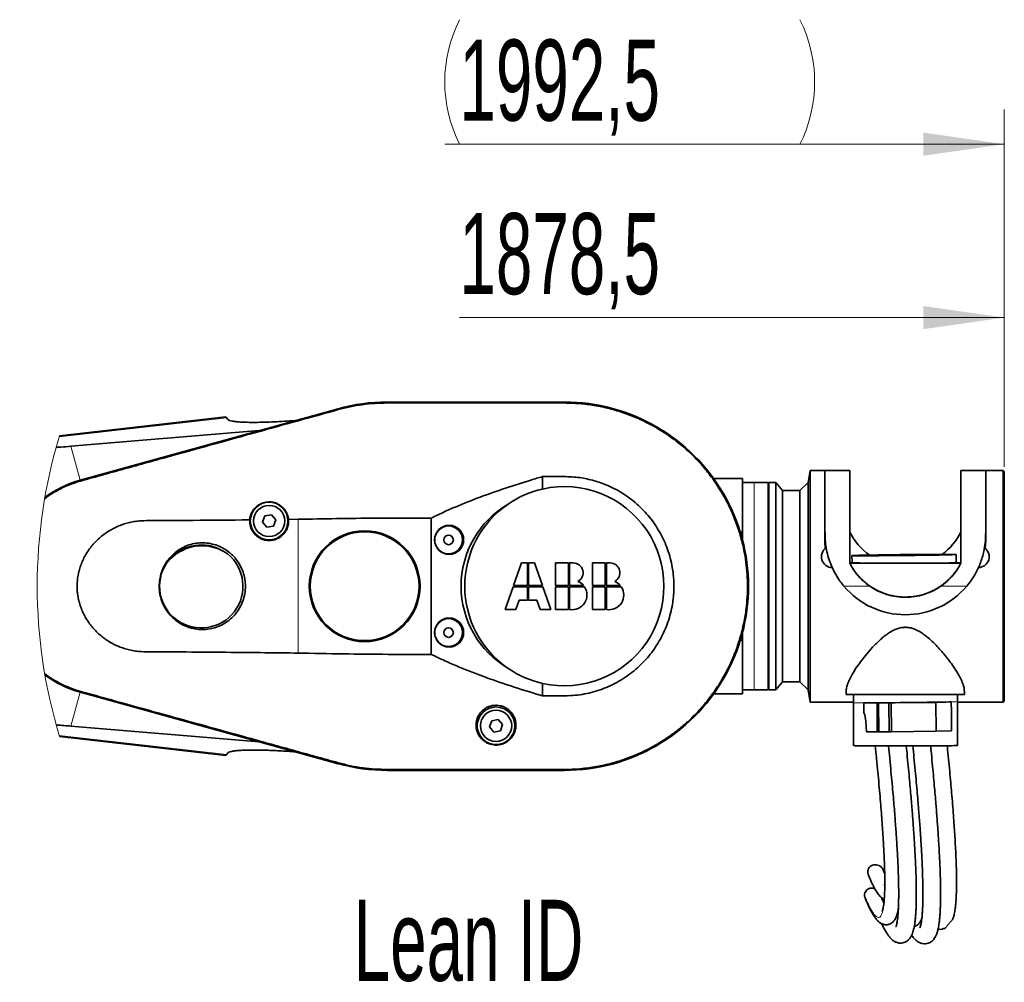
# Model space of a CAD drawing. Header units: millimetres. Extents: x 0 to 11920, y 0 to 8400.
# Tile 29 of 64: x 4259 to 5109, y 5023 to 5854. Entities that reach past the tile are written whole.
import ezdxf

# ---------------------------------------------------------------- set-up
doc = ezdxf.new("R2010")
doc.units = ezdxf.units.MM
doc.header["$LTSCALE"] = 20
doc.styles.add('SLDTEXTSTYLE0', font='TXT', dxfattribs={"width": 0.605})
doc.dimstyles.new('SLDDIMSTYLE3', dxfattribs={"dimtxt": 70, "dimasz": 70, "dimexe": 0, "dimexo": 0.0625, "dimgap": 17.5, "dimtad": 1, "dimdec": 1, "dimrnd": 1e-09, "dimzin": 12, "dimdsep": 46, "dimtxsty": 'SLDTEXTSTYLE0', "dimsah": 1, "dimcen": 0.09, "dimse1": 1, "dimsd1": 1, "dimadec": 0, "dimazin": 3, "dimtfac": 1, "dimtofl": 0, "dimtmove": 0, "dimatfit": 3, "dimfxl": 1, "dimfrac": 2, "dimtolj": 1, "dimtzin": 12, "dimarcsym": 0})

# ---------------------------------------------------------------- blocks, each defined once
blk = doc.blocks.new('_D_14')
at = {"color": 7, "linetype": 'Continuous', "lineweight": 0}
for p, q in [((5109.48, 5467.68), (5109.48, 5626.55)), ((5109.48, 5596.55), (4638.87, 5596.55))]:
    blk.add_line(p, q, dxfattribs=at)
at = {"color": 7, "linetype": 'Continuous', "lineweight": 18}
blk.add_solid([(5109.48, 5596.55), (5039.48, 5606.55), (5039.48, 5586.55)], dxfattribs=at)
at = {"color": 7, "linetype": 'Continuous', "lineweight": 18, "insert": (4638.87, 5686.79), "char_height": 70, "attachment_point": 1, "style": 'SLDTEXTSTYLE0'}
blk.add_mtext('1878,5', dxfattribs=at)
blk = doc.blocks.new('_D_15')
at = {"color": 7, "linetype": 'Continuous', "lineweight": 0}
for p, q in [((5109.48, 5467.68), (5109.48, 5776.28)), ((5109.48, 5746.28), (4626.19, 5746.28))]:
    blk.add_line(p, q, dxfattribs=at)
at = {"color": 7, "linetype": 'Continuous', "lineweight": 18}
for centre, start, end in [((4746.3, 5800), 153.43495, 206.56505), ((4825.54, 5800), 333.43495, 26.56505)]:
    blk.add_arc(centre, 120.11, start, end, dxfattribs=at)
blk.add_solid([(5109.48, 5746.28), (5039.48, 5756.28), (5039.48, 5736.28)], dxfattribs=at)
at = {"color": 7, "linetype": 'Continuous', "lineweight": 18, "insert": (4638.87, 5836.52), "char_height": 70, "attachment_point": 1, "style": 'SLDTEXTSTYLE0'}
blk.add_mtext('1992,5', dxfattribs=at)

msp = doc.modelspace()

# ---------------------------------------------------------------- linework, layer by layer
at = {"color": 7, "linetype": 'Continuous', "lineweight": 35}
for p, q in [((4729.48, 5523.68), (4576.48, 5523.68)), ((4729.48, 5523.57), (4576.48, 5523.57)), ((4437.23, 5510.82), (4293.34, 5494.42)), ((4534.02, 5517.91), (4311.41, 5456.23)), ((4534.05, 5517.81), (4311.44, 5456.13)), ((4437.82, 5509.97), (4438.62, 5508.84)), ((4303.32, 5485.44), (4465.93, 5499.04)), ((4941.83, 5464.68), (4939.98, 5454.18)), ((4954.48, 5464.68), (4941.83, 5464.68)), ((4941.83, 5464.68), (4941.83, 5384.59)), ((4954.48, 5414), (4954.48, 5464.68)), ((4975.98, 5464.68), (4954.48, 5464.68)), ((4975.98, 5384.43), (4975.98, 5464.68)), ((5071.98, 5464.68), (5071.98, 5384.43)), ((5093.48, 5464.68), (5071.98, 5464.68)), ((5092.95, 5464.68), (5092.95, 5464.68)), ((5108.48, 5464.68), (5093.48, 5464.68)), ((5093.48, 5414), (5093.48, 5464.68)), ((5109.48, 5463.68), (5108.48, 5464.68)), ((5108.48, 5264.68), (5108.48, 5464.68)), ((5109.48, 5463.68), (5109.48, 5265.68)), ((4710.62, 5448.58), (4710.62, 5459.31)), ((4883.48, 5457.68), (4858.44, 5457.68)), ((4883.48, 5457.68), (4883.48, 5411.23)), ((4893.48, 5454.18), (4883.48, 5454.18)), ((4905.48, 5454.18), (4893.48, 5454.18)), ((4905.48, 5454.18), (4905.48, 5275.18)), ((4907.49, 5454.18), (4905.98, 5454.18)), ((4905.98, 5275.18), (4905.98, 5454.18)), ((4912.08, 5454.18), (4910.47, 5454.18)), ((4917.95, 5447.18), (4912.08, 5454.18)), ((4912.08, 5275.18), (4912.08, 5454.18)), ((4939.98, 5454.18), (4932.98, 5447.18)), ((4939.98, 5275.18), (4939.98, 5454.18)), ((4905.98, 5444.68), (4905.48, 5444.68)), ((4932.98, 5447.18), (4917.95, 5447.18)), ((4917.95, 5282.18), (4917.95, 5447.18)), ((4932.98, 5364.38), (4932.98, 5447.18)), ((4476.45, 5426.4), (4470.77, 5425.4)), ((4480.16, 5421.98), (4476.45, 5426.4)), ((4470.77, 5425.4), (4468.79, 5419.98)), ((4468.79, 5419.98), (4472.5, 5415.55)), ((4478.19, 5416.56), (4480.16, 5421.98)), ((4499.48, 5422.42), (4491.28, 5422.3)), ((4614.48, 5423.49), (4614.48, 5305.87)), ((4472.5, 5415.55), (4478.19, 5416.56)), ((4881.51, 5411.23), (4883.48, 5411.23)), ((4883.48, 5411.23), (4883.48, 5404.24)), ((4954.48, 5414), (4954.65, 5409.2)), ((4954.48, 5404.33), (4954.48, 5414)), ((5093.33, 5409.64), (5093.33, 5409.43)), ((5093.33, 5409.42), (5093.33, 5409.43)), ((5093.48, 5414), (5093.48, 5404.33)), ((5093.08, 5397.37), (5093.48, 5404.33)), ((5067.9, 5384.78), (5067.83, 5392.05)), ((4692.49, 5384.79), (4685.63, 5365.18)), ((4697.58, 5384.79), (4692.49, 5384.79)), ((4697.58, 5365.18), (4697.58, 5384.79)), ((4703.68, 5384.79), (4698.58, 5384.79)), ((4698.58, 5384.79), (4698.58, 5365.18)), ((4710.53, 5365.18), (4703.68, 5384.79)), ((4721.92, 5384.79), (4721.92, 5365.18)), ((4733.07, 5384.79), (4721.92, 5384.79)), ((4733.07, 5365.18), (4733.07, 5384.79)), ((4737.21, 5384.79), (4734.07, 5384.79)), ((4734.07, 5384.79), (4734.07, 5365.18)), ((4753.68, 5384.79), (4753.68, 5365.18)), ((4764.83, 5384.79), (4753.68, 5384.79)), ((4764.83, 5365.18), (4764.83, 5384.79)), ((4768.97, 5384.79), (4765.83, 5384.79)), ((4765.83, 5384.79), (4765.83, 5365.18)), ((4941.83, 5384.59), (4941.83, 5264.68)), ((4978.34, 5384.78), (4975.98, 5384.78)), ((5071.98, 5384.59), (4975.98, 5384.59)), ((4977.87, 5391.11), (4977.94, 5384.78)), ((5071.98, 5384.78), (5067.5, 5384.78)), ((4685.28, 5364.18), (4678.43, 5344.57)), ((4697.58, 5364.18), (4685.28, 5364.18)), ((4685.63, 5365.18), (4697.58, 5365.18)), ((4697.58, 5352.76), (4697.58, 5364.18)), ((4698.58, 5365.18), (4710.53, 5365.18)), ((4698.58, 5364.18), (4698.58, 5352.76)), ((4710.88, 5364.18), (4698.58, 5364.18)), ((4717.74, 5344.57), (4710.88, 5364.18)), ((4721.92, 5365.18), (4733.07, 5365.18)), ((4733.07, 5364.18), (4721.92, 5364.18)), ((4721.92, 5364.18), (4721.92, 5344.57)), ((4733.07, 5344.57), (4733.07, 5364.18)), ((4734.07, 5365.18), (4746.16, 5365.18)), ((4734.07, 5364.18), (4734.07, 5344.57)), ((4746.9, 5364.18), (4734.07, 5364.18)), ((4753.68, 5365.18), (4764.83, 5365.18)), ((4764.83, 5364.18), (4753.68, 5364.18)), ((4753.68, 5364.18), (4753.68, 5344.57)), ((4764.83, 5344.57), (4764.83, 5364.18)), ((4765.83, 5365.18), (4777.92, 5365.18)), ((4765.83, 5364.18), (4765.83, 5344.57)), ((4778.66, 5364.18), (4765.83, 5364.18)), ((4932.98, 5282.18), (4932.98, 5364.38)), ((4687.53, 5344.57), (4690.39, 5352.76)), ((4690.39, 5352.76), (4697.58, 5352.76)), ((4698.58, 5352.76), (4705.78, 5352.76)), ((4705.78, 5352.76), (4708.64, 5344.57)), ((4678.43, 5344.57), (4687.53, 5344.57)), ((4708.64, 5344.57), (4717.74, 5344.57)), ((4721.92, 5344.57), (4733.07, 5344.57)), ((4753.68, 5344.57), (4764.83, 5344.57)), ((4883.48, 5325.12), (4883.48, 5318.13)), ((4883.48, 5318.13), (4881.51, 5318.13)), ((4883.48, 5318.13), (4883.48, 5271.68)), ((4905.48, 5284.68), (4905.98, 5284.68)), ((4912.08, 5275.18), (4917.95, 5282.18)), ((4917.95, 5282.18), (4932.98, 5282.18)), ((4932.98, 5282.18), (4939.98, 5275.18)), ((4311.41, 5273.13), (4534.02, 5211.45)), ((4311.44, 5273.23), (4534.05, 5211.55)), ((4710.62, 5270.04), (4710.62, 5280.77)), ((4883.48, 5275.18), (4893.48, 5275.18)), ((4893.48, 5275.18), (4905.48, 5275.18)), ((4905.98, 5275.18), (4912.08, 5275.18)), ((4939.98, 5275.18), (4941.83, 5264.68)), ((4972.98, 5274.16), (4972.98, 5271.18)), ((5074.98, 5271.18), (5074.98, 5274.2)), ((4858.44, 5271.68), (4883.48, 5271.68)), ((4941.83, 5264.68), (4979.19, 5264.68)), ((5074.98, 5271.18), (4972.98, 5271.18)), ((4979.12, 5271.18), (4979.19, 5264.12)), ((5011.85, 5263.99), (5050.34, 5264.42)), ((5050.34, 5264.42), (5063.44, 5264.82)), ((5050.6, 5239.42), (5050.34, 5264.42)), ((5063.76, 5255.92), (5063.44, 5264.82)), ((5069.15, 5265.06), (5069.09, 5271.18)), ((5069.18, 5227.17), (5069.15, 5265.06)), ((5069.15, 5264.68), (5108.48, 5264.68)), ((5108.48, 5264.68), (5109.48, 5265.68)), ((4979.19, 5264.12), (4979.22, 5227.11)), ((4988.2, 5264), (4999.53, 5263.99)), ((4988.28, 5264), (4988.2, 5264)), ((4988.28, 5255.46), (4988.2, 5264)), ((4999.53, 5263.99), (5000.94, 5263.89)), ((4999.79, 5238.99), (4999.53, 5263.99)), ((5000.94, 5263.89), (5009.81, 5263.99)), ((5001.2, 5238.89), (5000.94, 5263.89)), ((5010.07, 5238.99), (5009.81, 5263.99)), ((5009.81, 5263.99), (5011.85, 5263.99)), ((5012.11, 5238.99), (5011.85, 5263.99)), ((5063.93, 5239.83), (5063.76, 5255.92)), ((4666.77, 5248.6), (4664.79, 5243.18)), ((4672.45, 5249.6), (4666.77, 5248.6)), ((4676.16, 5245.18), (4672.45, 5249.6)), ((4465.93, 5230.32), (4303.32, 5243.92)), ((4664.79, 5243.18), (4668.5, 5238.75)), ((4668.5, 5238.75), (4674.19, 5239.76)), ((4674.19, 5239.76), (4676.16, 5245.18)), ((4990.52, 5239), (4999.79, 5238.99)), ((4999.79, 5238.99), (5001.2, 5238.89)), ((5001.2, 5238.89), (5010.07, 5238.99)), ((5010.07, 5238.99), (5012.11, 5238.99)), ((5012.11, 5238.99), (5050.6, 5239.42)), ((5050.6, 5239.42), (5063.93, 5239.83)), ((4293.5, 5234.91), (4437.23, 5218.54)), ((4438.62, 5220.52), (4437.82, 5219.38)), ((4576.48, 5205.78), (4729.48, 5205.78)), ((4576.48, 5205.68), (4729.48, 5205.68)), ((5016.77, 5081.15), (5017.61, 5080.69))]:
    msp.add_line(p, q, dxfattribs=at)
at = {"color": 8, "linetype": 'Continuous', "lineweight": 18}
for p, q in [((4576.48, 5522.85), (4576.48, 5523.57)), ((4729.48, 5522.85), (4729.48, 5523.57)), ((4534.24, 5517.11), (4534.05, 5517.81)), ((4437.82, 5509.97), (4293.09, 5493.59)), ((4303.32, 5485.44), (4311.41, 5456.23)), ((4311.62, 5455.46), (4311.44, 5456.13)), ((4893.48, 5275.18), (4893.48, 5454.18)), ((4499.48, 5306.93), (4499.48, 5422.42)), ((4970.98, 5364.68), (4993.37, 5364.68)), ((5054.59, 5364.68), (5077, 5364.68)), ((4303.32, 5243.92), (4311.41, 5273.13)), ((4311.62, 5273.89), (4311.44, 5273.23)), ((4437.82, 5219.38), (4293.25, 5235.75)), ((4534.24, 5212.24), (4534.05, 5211.55)), ((4576.48, 5206.5), (4576.48, 5205.78)), ((4729.48, 5206.5), (4729.48, 5205.78))]:
    msp.add_line(p, q, dxfattribs=at)
at = {"color": 7, "linetype": 'Continuous', "lineweight": 35, "flags": 128}
for points in [[(4576.48, 5522.85), (4595.6, 5522.85), (4614.73, 5522.85), (4652.98, 5522.85), (4691.23, 5522.85), (4710.35, 5522.85), (4719.92, 5522.85), (4729.48, 5522.85)], [(4437.23, 5510.82), (4437.38, 5510.61), (4437.82, 5509.97)], [(4977.87, 5391.11), (4978.08, 5391.08), (4978.64, 5391.05), (4979.55, 5391.03), (4980.79, 5391.01), (4982.37, 5391), (4984.26, 5390.99), (4986.45, 5390.99), (4988.93, 5390.99), (4991.68, 5390.99), (4994.66, 5391), (4997.87, 5391.02), (5001.28, 5391.03), (5004.85, 5391.06), (5008.56, 5391.08), (5012.39, 5391.12), (5016.3, 5391.15), (5020.25, 5391.19), (5024.23, 5391.23), (5028.2, 5391.27), (5032.13, 5391.32), (5035.98, 5391.37), (5039.73, 5391.42), (5043.35, 5391.47), (5046.81, 5391.52), (5050.08, 5391.57), (5053.14, 5391.62), (5055.96, 5391.68), (5058.52, 5391.73), (5060.8, 5391.78), (5062.79, 5391.83), (5064.46, 5391.87), (5065.81, 5391.92), (5066.82, 5391.96), (5067.48, 5392), (5067.8, 5392.03), (5067.77, 5392.07), (5067.38, 5392.09), (5066.65, 5392.12), (5065.57, 5392.14), (5064.16, 5392.15), (5062.42, 5392.17), (5060.38, 5392.17), (5058.04, 5392.17), (5055.43, 5392.17), (5052.56, 5392.16), (5049.46, 5392.15), (5046.15, 5392.13), (5042.65, 5392.11), (5039.01, 5392.09), (5035.23, 5392.06), (5031.36, 5392.03), (5027.43, 5391.99), (5023.46, 5391.95), (5019.48, 5391.91), (5015.53, 5391.86), (5011.63, 5391.82), (5007.83, 5391.77), (5004.14, 5391.72), (5000.6, 5391.67), (4997.23, 5391.61), (4994.06, 5391.56), (4991.12, 5391.51), (4988.43, 5391.46), (4986, 5391.41), (4983.87, 5391.36), (4982.04, 5391.31), (4980.53, 5391.26), (4979.35, 5391.22), (4978.51, 5391.18), (4978.01, 5391.14), (4977.87, 5391.11)], [(4988.28, 5264), (4990.87, 5264), (4993.73, 5264), (4996.84, 5264.02), (5000.17, 5264.03), (5003.69, 5264.05), (5007.39, 5264.08), (5011.22, 5264.11), (5015.15, 5264.14), (5019.16, 5264.18), (5023.21, 5264.22), (5027.27, 5264.26), (5031.3, 5264.3), (5035.27, 5264.35), (5039.15, 5264.4), (5042.92, 5264.45), (5046.52, 5264.51), (5049.95, 5264.56), (5053.17, 5264.61), (5056.15, 5264.67), (5058.87, 5264.72), (5061.31, 5264.77), (5063.44, 5264.82)], [(4988.28, 5255.46), (4989, 5253.63), (4989.75, 5248.14), (4990.52, 5239)], [(4979.22, 5227.11), (4979.22, 5227.11), (4979.43, 5227.08)], [(4979.43, 5227.08), (4979.99, 5227.05), (4980.9, 5227.03), (4982.14, 5227), (4983.72, 5226.98), (4985.61, 5226.95), (4987.8, 5226.93), (4990.28, 5226.91), (4993.02, 5226.89), (4996.01, 5226.87), (4999.22, 5226.86), (5002.62, 5226.85), (5006.2, 5226.83), (5009.91, 5226.83), (5013.74, 5226.82), (5017.64, 5226.82), (5021.6, 5226.82), (5025.58, 5226.82), (5029.55, 5226.83), (5033.47, 5226.83), (5037.33, 5226.84), (5041.08, 5226.85), (5044.7, 5226.87), (5048.16, 5226.89), (5051.43, 5226.9), (5054.48, 5226.92), (5057.3, 5226.95), (5059.87, 5226.97), (5062.15, 5226.99), (5064.13, 5227.02), (5065.81, 5227.05), (5067.15, 5227.08), (5068.16, 5227.1), (5068.83, 5227.13), (5069.15, 5227.16), (5069.18, 5227.17)], [(4437.82, 5219.38), (4437.38, 5218.75), (4437.23, 5218.54)], [(4729.48, 5206.5), (4710.35, 5206.5), (4691.23, 5206.5), (4652.98, 5206.5), (4614.73, 5206.5), (4595.6, 5206.5), (4576.48, 5206.5)]]:
    msp.add_lwpolyline(points, dxfattribs=at)
at = {"color": 7, "linetype": 'Continuous', "lineweight": 35}
for centre, radius in [((4474.48, 5420.98), 16.25), ((4474.48, 5420.98), 13.5), ((4629.94, 5404.68), 12.55), ((4556.98, 5364.68), 47.85), ((4556.98, 5364.68), 46.98), ((4629.48, 5404.68), 12), ((4629.48, 5404.68), 4.15), ((4629.94, 5324.68), 12.55), ((4629.48, 5324.68), 12), ((4629.48, 5324.68), 4.15), ((4670.48, 5244.18), 16.25), ((4670.48, 5244.18), 13.5)]:
    msp.add_circle(centre, radius, dxfattribs=at)
for centre, radius, start, end in [((4576.48, 5364.67), 159, 90.00019, 105.48557), ((4576.48, 5364.67), 158.9, 90.00022, 105.4855), ((4729.48, 5364.68), 159, 269.99999, 90.00001), ((4729.48, 5364.68), 158.9, 269.99999, 90.00001), ((4336.5, 5365.41), 94.11, 105.44152, 126.31744), ((4336.47, 5365.49), 94.14, 105.43703, 126.26573), ((4729.48, 5364.68), 86, 102.66831, 124.43963), ((4729.48, 5364.68), 86, 257.33161, 102.66839), ((4722.66, 5364.68), 82.34, 120.52618, 239.47382), ((4729.48, 5364.68), 86, 124.43965, 235.56035), ((5023.98, 5435.18), 53.5, 206.20782, 234.64945), ((5023.98, 5435.18), 53.5, 306.49895, 333.79205), ((4415.88, 5364.68), 35.63, 59.1221, 138.29356), ((4415.88, 5364.68), 36, 146.51573, 50.89986), ((4416.48, 5360.73), 38.8, 115.88865, 142.14051), ((4415.88, 5364.68), 35, 79.59482, 117.82074), ((4416.48, 5360.73), 38.8, 55.27524, 81.5269), ((4960.98, 5390.18), 9.43, 124.65164, 269.36449), ((5086.98, 5390.18), 9.43, 270.82075, 55.14716), ((4737.21, 5376.33), 8.46, 298.19183, 90.00024), ((4768.97, 5376.33), 8.46, 298.19234, 89.99972), ((4736.3, 5357.11), 12.74, 39.29365, 67.33979), ((4768.06, 5357.11), 12.74, 39.29256, 67.34022), ((4736.3, 5357.11), 12.74, 259.92133, 33.69122), ((4768.06, 5357.11), 12.74, 259.92111, 33.6912), ((5023.99, 5409.38), 69.34, 220.14173, 319.85827), ((5023.98, 5409.16), 54, 235.46623, 304.53377), ((4729.48, 5364.68), 86, 235.5604, 257.33166), ((4336.47, 5363.86), 94.02, 233.74291, 254.56386), ((4336.44, 5363.79), 94.05, 233.79612, 254.56792), ((4576.48, 5364.68), 159, 254.51419, 269.99989), ((4576.48, 5364.67), 158.89, 254.51395, 270.00017)]:
    msp.add_arc(centre, radius, start, end, dxfattribs=at)
at = {"color": 7, "linetype": 'Continuous', "lineweight": 18}
for centre, radius, start, end in [((4721.93, 5364.93), 447.72, 163.18855, 196.88218), ((4722.25, 5364.65), 447.28, 318.7164, 319.99251)]:
    msp.add_arc(centre, radius, start, end, dxfattribs=at)
at = {"color": 8, "linetype": 'Continuous', "lineweight": 18}
for centre, radius, start, end in [((5063.51, 5331.84), 67.02, 269.94146, 274.82555), ((4985.39, 5384.05), 120.09, 267.04003, 271.37719)]:
    msp.add_arc(centre, radius, start, end, dxfattribs=at)
at = {"color": 7, "linetype": 'Continuous', "lineweight": 35}
for points, knots in [([(4534.24, 5517.11), (4537.66, 5517.99), (4544.5, 5519.75), (4555.01, 5521.49), (4565.68, 5522.64), (4572.87, 5522.78), (4576.48, 5522.85)], [0, 0, 0, 0, 0.247138, 0.495415, 0.747121, 1, 1, 1, 1]), ([(4729.48, 5522.85), (4733.8, 5522.75), (4742.47, 5522.55), (4755.49, 5520.87), (4768.48, 5518.17), (4781.2, 5514.35), (4793.5, 5509.52), (4805.3, 5503.7), (4816.71, 5496.85), (4827.5, 5489.06), (4837.58, 5480.4), (4846.9, 5470.94), (4855.47, 5460.62), (4863.13, 5449.62), (4869.8, 5438.07), (4875.46, 5426.07), (4880.13, 5413.51), (4883.44, 5401.59), (4885.66, 5390.42), (4887.01, 5380.15), (4887.7, 5369.46), (4887.66, 5358.52), (4886.79, 5346.71), (4884.9, 5334.33), (4881.82, 5321.42), (4877.62, 5308.69), (4872.35, 5296.37), (4866.09, 5284.6), (4858.91, 5273.43), (4850.74, 5262.82), (4842.39, 5253.69), (4834.09, 5245.89), (4826.1, 5239.3), (4817.4, 5233.04), (4808.11, 5227.28), (4797.64, 5221.77), (4786.14, 5216.81), (4773.56, 5212.58), (4760.53, 5209.38), (4748.72, 5207.55), (4738.33, 5206.64), (4732.43, 5206.55), (4729.48, 5206.5)], [0, 0, 0, 0, 0.02607, 0.052334, 0.079152, 0.106163, 0.132413, 0.158843, 0.185552, 0.212644, 0.239111, 0.265764, 0.292703, 0.320035, 0.346593, 0.373151, 0.400088, 0.427417, 0.447725, 0.468834, 0.489943, 0.512382, 0.534821, 0.561379, 0.587937, 0.614874, 0.642204, 0.668762, 0.69532, 0.722257, 0.749587, 0.769893, 0.791001, 0.812109, 0.834547, 0.856985, 0.88345, 0.9101, 0.937037, 0.964367, 0.982184, 1, 1, 1, 1]), ([(4311.62, 5455.46), (4318.31, 5457.32), (4331.69, 5461.03), (4358.44, 5468.45), (4402.23, 5480.56), (4451.2, 5494.13), (4498.66, 5507.25), (4522.38, 5513.83), (4534.24, 5517.11)], [0, 0, 0, 0, 0.090133, 0.180267, 0.360525, 0.680258, 0.840131, 1, 1, 1, 1]), ([(4497.2, 5507.7), (4494.05, 5507.47), (4487.89, 5507.03), (4478.94, 5506.55), (4470.55, 5506.23), (4462.84, 5506.09), (4455.94, 5506.13), (4450.31, 5506.33), (4445.95, 5506.69), (4442.79, 5507.13), (4440.64, 5507.66), (4439.27, 5508.19), (4438.81, 5508.65), (4438.62, 5508.84)], [0, 0, 0, 0, 0.160501, 0.313256, 0.455675, 0.586826, 0.704724, 0.806187, 0.873014, 0.927099, 0.967322, 0.986415, 1, 1, 1, 1]), ([(4290.47, 5484.5), (4291.87, 5484.59), (4296.16, 5484.86), (4300.44, 5485.2), (4303.32, 5485.44)], [0, 0, 0, 0, 0.32734, 1, 1, 1, 1]), ([(4280.57, 5440.15), (4281.66, 5440.98), (4284.88, 5443.45), (4290.8, 5447), (4298.24, 5450.77), (4305.27, 5453.58), (4309.8, 5454.92), (4311.62, 5455.46)], [0, 0, 0, 0, 0.1174611, 0.3496731, 0.592804, 0.8359117, 1, 1, 1, 1]), ([(4614.48, 5423.49), (4617.92, 5425.16), (4624.8, 5428.5), (4638.84, 5434.64), (4656.7, 5441.71), (4678.5, 5449.36), (4696.52, 5455.14), (4707.27, 5458.32), (4710.62, 5459.31)], [0, 0, 0, 0, 0.11172, 0.223423, 0.447408, 0.672578, 0.897929, 1, 1, 1, 1]), ([(4710.62, 5459.31), (4713.78, 5459.32), (4719.35, 5459.33), (4727.22, 5459.38), (4734.25, 5459.22), (4740.98, 5458.69), (4747.48, 5457.67), (4753.62, 5456.26), (4759.53, 5454.49), (4765.78, 5452.18), (4772.41, 5449.15), (4779.33, 5445.25), (4785.97, 5440.75), (4792.18, 5435.71), (4797.94, 5430.18), (4803.19, 5424.22), (4807.97, 5417.76), (4812.17, 5410.95), (4815.76, 5403.83), (4818.73, 5396.48), (4821.11, 5388.82), (4822.69, 5381.6), (4823.64, 5374.85), (4824.1, 5368.68), (4824.16, 5362.27), (4823.77, 5355.74), (4822.86, 5348.74), (4821.33, 5341.42), (4819.06, 5333.81), (4816.12, 5326.32), (4812.57, 5319.12), (4808.43, 5312.3), (4803.77, 5305.88), (4798.54, 5299.8), (4792.81, 5294.2), (4786.66, 5289.13), (4780.14, 5284.61), (4773.19, 5280.61), (4765.95, 5277.22), (4758.48, 5274.47), (4750.82, 5272.36), (4742.91, 5270.87), (4733.51, 5269.96), (4722.72, 5270.02), (4714.65, 5270.04), (4710.62, 5270.04)], [0, 0, 0, 0, 0.028336, 0.049855, 0.070544, 0.091223, 0.110329, 0.129438, 0.147522, 0.165607, 0.189086, 0.21273, 0.236627, 0.260871, 0.284265, 0.30808, 0.331895, 0.356141, 0.379607, 0.403238, 0.427122, 0.451354, 0.469361, 0.488078, 0.506794, 0.52669, 0.546585, 0.569997, 0.593572, 0.61766, 0.641925, 0.665401, 0.68904, 0.712931, 0.737172, 0.760634, 0.784259, 0.808135, 0.832358, 0.855778, 0.87936, 0.903458, 0.927737, 0.963854, 1, 1, 1, 1]), ([(4910.4, 5454.18), (4910.4, 5454.18), (4910.43, 5454.18), (4910.53, 5454.18), (4910.29, 5454.17), (4910.12, 5454.17), (4909.72, 5454.17), (4909.28, 5454.17), (4908.79, 5454.17), (4908.34, 5454.17), (4907.89, 5454.17), (4907.75, 5454.17), (4907.44, 5454.18), (4907.49, 5454.18), (4907.49, 5454.18)], [0, 0, 0, 0, 0.001275, 0.026048, 0.055767, 0.13638, 0.259111, 0.410663, 0.574192, 0.731076, 0.863042, 0.954939, 0.99656, 1, 1, 1, 1]), ([(4491.28, 5422.3), (4491.07, 5423.57), (4490.69, 5425.85), (4489.29, 5428.89), (4487.56, 5431.42), (4485.37, 5433.61), (4482.84, 5435.36), (4480.05, 5436.6), (4477.2, 5437.31), (4474.35, 5437.51), (4471.67, 5437.27), (4469.14, 5436.62), (4466.81, 5435.64), (4464.68, 5434.35), (4462.73, 5432.74), (4461.03, 5430.83), (4459.57, 5428.59), (4458.47, 5426.06), (4457.87, 5423.77), (4457.72, 5422.38), (4457.67, 5421.92)], [0, 0, 0, 0, 0.077261, 0.138226, 0.199503, 0.261101, 0.323529, 0.383271, 0.443865, 0.499029, 0.554413, 0.605316, 0.655775, 0.705677, 0.75477, 0.807103, 0.858586, 0.915562, 0.972077, 1, 1, 1, 1]), ([(4457.67, 5421.92), (4455.52, 5421.89), (4437.3, 5421.71), (4412.53, 5421.53), (4386.64, 5421.34), (4373.55, 5421.29), (4365.39, 5421.31), (4358.87, 5420.79), (4354.06, 5419.73), (4349.23, 5418.48), (4344.56, 5416.75), (4340.09, 5414.67), (4335.82, 5412.25), (4331.7, 5409.46), (4327.81, 5406.3), (4324.17, 5402.8), (4320.81, 5398.95), (4317.76, 5394.75), (4315.15, 5390.38), (4312.98, 5385.91), (4311.25, 5381.35), (4309.91, 5376.58), (4309.04, 5371.82), (4308.62, 5367.13), (4308.61, 5362.55), (4309, 5357.93), (4309.78, 5353.45), (4310.91, 5349.12), (4312.36, 5344.99), (4314.15, 5340.95), (4316.27, 5337.01), (4318.74, 5333.2), (4321.54, 5329.54), (4324.65, 5326.07), (4328.09, 5322.81), (4331.83, 5319.81), (4335.87, 5317.08), (4340.15, 5314.65), (4344.63, 5312.56), (4349.29, 5310.94), (4354.04, 5309.63), (4358.93, 5308.53), (4365.52, 5308.06), (4373.68, 5308), (4386.65, 5308.05), (4409.37, 5307.82), (4438.45, 5307.64), (4470.65, 5307.31), (4489.87, 5307.06), (4499.48, 5306.93)], [0, 0, 0, 0, 0.016004, 0.135638, 0.184332, 0.208669, 0.232997, 0.245048, 0.257224, 0.269648, 0.282155, 0.294196, 0.306311, 0.318667, 0.331113, 0.34361, 0.356205, 0.369107, 0.382121, 0.394045, 0.406063, 0.418382, 0.430813, 0.442009, 0.453427, 0.464845, 0.476486, 0.487209, 0.498103, 0.508993, 0.520054, 0.531367, 0.542746, 0.554343, 0.566011, 0.577954, 0.589976, 0.602238, 0.61458, 0.626698, 0.638884, 0.651298, 0.663851, 0.687954, 0.712075, 0.760346, 0.857007, 0.928489, 1, 1, 1, 1]), ([(4457.67, 5421.92), (4457.7, 5420.42), (4457.75, 5417.98), (4458.77, 5414.73), (4460.02, 5412.19), (4461.72, 5409.88), (4463.75, 5407.9), (4466.11, 5406.27), (4468.68, 5405.08), (4471.45, 5404.33), (4474.27, 5404.05), (4477.13, 5404.26), (4479.89, 5404.94), (4482.51, 5406.08), (4484.89, 5407.63), (4486.99, 5409.57), (4488.72, 5411.82), (4490.06, 5414.35), (4490.92, 5416.98), (4491.36, 5419.67), (4491.31, 5421.41), (4491.28, 5422.3)], [0, 0, 0, 0, 0.081019, 0.131789, 0.18403, 0.2348, 0.287041, 0.337807, 0.390048, 0.440809, 0.493044, 0.543799, 0.596027, 0.646779, 0.699002, 0.749758, 0.801987, 0.852752, 0.90499, 0.951917, 1, 1, 1, 1]), ([(4499.48, 5422.42), (4510.59, 5422.62), (4532.8, 5423), (4571.13, 5423.63), (4598.36, 5423.54), (4614.48, 5423.49)], [0, 0, 0, 0, 0.289777, 0.579556, 1, 1, 1, 1]), ([(4954.65, 5409.2), (4954.68, 5407.8), (4954.76, 5404.04), (4955.51, 5397.89), (4957.06, 5390.81), (4959.32, 5384.05), (4962.18, 5377.73), (4965.54, 5371.9), (4968.57, 5367.6), (4970.49, 5365.27), (4970.98, 5364.68)], [0, 0, 0, 0, 0.087104, 0.232877, 0.383251, 0.536049, 0.673828, 0.813036, 0.952285, 1, 1, 1, 1]), ([(5077, 5364.68), (5078.3, 5366.31), (5080.92, 5369.58), (5084.08, 5374.62), (5086.69, 5379.61), (5088.78, 5384.49), (5090.5, 5389.54), (5092.01, 5395.44), (5093.13, 5402.15), (5093.27, 5407.16), (5093.33, 5409.64)], [0, 0, 0, 0, 0.128045, 0.257147, 0.365186, 0.47337, 0.583228, 0.692525, 0.84753, 1, 1, 1, 1]), ([(5093.48, 5414), (5093.47, 5413.46), (5093.47, 5412.01), (5093.39, 5410.56), (5093.33, 5409.64)], [0, 0, 0, 0, 0.366691, 1, 1, 1, 1]), ([(4453.82, 5368.49), (4453.91, 5367.22), (4454.16, 5363.8), (4453.62, 5358.19), (4452, 5351.95), (4449.31, 5346.12), (4445.74, 5340.86), (4441.32, 5336.29), (4436.22, 5332.54), (4430.56, 5329.72), (4424.54, 5327.88), (4418.29, 5327.1), (4412.02, 5327.37), (4405.89, 5328.7), (4400.07, 5331.03), (4394.72, 5334.32), (4389.98, 5338.44), (4386, 5343.33), (4382.87, 5348.82), (4380.71, 5354.77), (4379.56, 5361), (4379.49, 5367.35), (4380.46, 5373.64), (4382.49, 5379.66), (4385.48, 5385.27), (4389.39, 5390.28), (4394.06, 5394.56), (4399.4, 5397.97), (4405.2, 5400.45), (4411.34, 5401.89), (4417.62, 5402.29), (4423.86, 5401.61), (4429.9, 5399.91), (4435.57, 5397.2), (4440.71, 5393.59), (4445.17, 5389.16), (4448.86, 5384.05), (4451.61, 5378.37), (4453.21, 5373.1), (4453.65, 5369.75), (4453.82, 5368.49)], [0, 0, 0, 0, 0.016298, 0.043937, 0.071574, 0.098624, 0.125672, 0.152629, 0.179583, 0.206397, 0.233207, 0.259893, 0.286574, 0.313207, 0.33984, 0.366518, 0.393201, 0.419995, 0.446797, 0.47372, 0.500647, 0.527653, 0.554659, 0.58168, 0.608696, 0.635664, 0.662625, 0.689488, 0.716349, 0.743091, 0.769836, 0.796495, 0.823157, 0.849812, 0.876471, 0.903209, 0.929951, 0.956826, 0.983702, 1, 1, 1, 1]), ([(4954.48, 5404.33), (4954.55, 5402.03), (4954.61, 5399.7), (4954.87, 5397.39), (4954.88, 5397.37)], [0, 0, 0, 0, 0.991587, 1, 1, 1, 1]), ([(5071.98, 5384.59), (5071.3, 5383.35), (5069.96, 5380.87), (5067.55, 5377.34), (5064.86, 5373.95), (5061.9, 5370.79), (5058.7, 5367.89), (5055.3, 5365.26), (5051.67, 5362.89), (5047.82, 5360.8), (5043.78, 5359.01), (5039.58, 5357.56), (5035.23, 5356.44), (5030.79, 5355.69), (5026.3, 5355.31), (5021.77, 5355.3), (5017.2, 5355.68), (5012.69, 5356.45), (5008.3, 5357.58), (5004.04, 5359.06), (4999.87, 5360.93), (4995.87, 5363.13), (4992.1, 5365.65), (4988.56, 5368.47), (4985.22, 5371.62), (4981.92, 5375.33), (4978.73, 5379.61), (4976.9, 5382.92), (4975.98, 5384.59)], [0, 0, 0, 0, 0.035714, 0.071617, 0.108195, 0.145405, 0.18152, 0.217653, 0.254272, 0.291381, 0.328773, 0.366164, 0.404068, 0.442509, 0.480332, 0.51842, 0.557341, 0.596548, 0.63425, 0.672209, 0.710991, 0.750059, 0.787861, 0.82593, 0.864852, 0.904032, 0.951849, 1, 1, 1, 1]), ([(4993.37, 5364.68), (4991.1, 5366.39), (4987.68, 5368.97), (4983.7, 5373.11), (4980.86, 5376.56), (4978.23, 5380.31), (4976.73, 5383.06), (4975.98, 5384.43)], [0, 0, 0, 0, 0.319313, 0.48338, 0.647139, 0.823262, 1, 1, 1, 1]), ([(5067.5, 5384.78), (5066.97, 5384.77), (5065.47, 5384.74), (5062.66, 5384.72), (5058.69, 5384.7), (5053.74, 5384.68), (5047.87, 5384.66), (5041.35, 5384.65), (5034.25, 5384.64), (5026.89, 5384.64), (5019.34, 5384.64), (5011.97, 5384.64), (5004.84, 5384.65), (4998.29, 5384.66), (4992.38, 5384.68), (4987.39, 5384.7), (4983.36, 5384.72), (4980.47, 5384.74), (4978.91, 5384.77), (4978.34, 5384.78)], [0, 0, 0, 0, 0.018034, 0.050459, 0.094556, 0.151593, 0.216786, 0.292008, 0.370953, 0.455885, 0.539679, 0.624744, 0.703934, 0.779534, 0.845188, 0.902795, 0.947514, 0.980637, 1, 1, 1, 1]), ([(5071.98, 5384.43), (5070.78, 5382.32), (5068.25, 5377.83), (5063.13, 5371.69), (5058.35, 5367.35), (5055.33, 5365.2), (5054.59, 5364.68)], [0, 0, 0, 0, 0.273673, 0.581302, 0.898094, 1, 1, 1, 1]), ([(5071.98, 5385.27), (5071.98, 5385.25), (5071.98, 5385.19), (5071.97, 5385.01), (5071.95, 5384.85), (5071.93, 5384.73)], [0, 0, 0, 0, 0.102795, 0.335057, 1, 1, 1, 1]), ([(5074.92, 5274.2), (5074.91, 5274.83), (5074.87, 5276.7), (5073.94, 5279.9), (5072.36, 5283.85), (5069.96, 5288.45), (5066.75, 5293.66), (5062.72, 5299.41), (5058.62, 5304.65), (5054.52, 5309.47), (5050.53, 5313.82), (5046.06, 5318.19), (5041.74, 5321.83), (5037.64, 5324.73), (5034.06, 5326.76), (5030.44, 5328.24), (5027.01, 5329.08), (5023.68, 5329.29), (5020.3, 5328.97), (5016.81, 5328.01), (5013.09, 5326.35), (5009.42, 5324.15), (5005.81, 5321.49), (5001.17, 5317.52), (4995.75, 5312.15), (4990.14, 5305.67), (4985.36, 5299.58), (4981.43, 5294), (4978.22, 5288.83), (4975.76, 5284.17), (4974.02, 5280.06), (4973.2, 5276.76), (4972.93, 5274.82), (4972.98, 5274.18), (4972.98, 5274.16)], [0, 0, 0, 0, 0.012059, 0.035538, 0.062739, 0.093222, 0.134332, 0.179225, 0.226971, 0.261041, 0.299737, 0.339494, 0.380021, 0.407367, 0.435001, 0.458334, 0.481788, 0.501774, 0.521756, 0.546155, 0.570412, 0.599139, 0.627621, 0.655691, 0.715446, 0.772773, 0.819103, 0.862767, 0.902922, 0.934841, 0.963261, 0.987683, 0.999655, 1, 1, 1, 1]), ([(4614.48, 5305.87), (4602.06, 5305.84), (4576.69, 5305.78), (4538.36, 5306.2), (4512.44, 5306.69), (4499.48, 5306.93)], [0, 0, 0, 0, 0.323808, 0.661887, 1, 1, 1, 1]), ([(4710.62, 5270.04), (4702.45, 5272.5), (4686.12, 5277.43), (4661.86, 5285.74), (4641.88, 5293.45), (4626.1, 5300.25), (4618.35, 5303.99), (4614.48, 5305.87)], [0, 0, 0, 0, 0.249028, 0.498318, 0.74875, 0.874365, 1, 1, 1, 1]), ([(4311.62, 5273.89), (4309.14, 5274.65), (4304.16, 5276.16), (4296.88, 5279.23), (4289.82, 5282.92), (4284.38, 5286.25), (4281.46, 5288.5), (4280.68, 5289.11)], [0, 0, 0, 0, 0.224402, 0.450368, 0.681231, 0.913784, 1, 1, 1, 1]), ([(4534.24, 5212.24), (4527.56, 5214.1), (4514.18, 5217.8), (4487.42, 5225.2), (4455.49, 5234.05), (4418.39, 5244.32), (4382.8, 5254.17), (4353.14, 5262.37), (4329.42, 5268.96), (4317.56, 5272.25), (4311.62, 5273.89)], [0, 0, 0, 0, 0.0901368, 0.1802761, 0.3605551, 0.5204125, 0.6802678, 0.8401197, 0.9200598, 1, 1, 1, 1]), ([(4667.87, 5261.7), (4667.4, 5261.62), (4666.1, 5261.38), (4664.02, 5260.71), (4661.71, 5259.58), (4659.6, 5258.12), (4657.69, 5256.32), (4656.07, 5254.24), (4654.73, 5251.83), (4653.78, 5249.18), (4653.25, 5246.25), (4653.25, 5243.19), (4653.83, 5240), (4655.06, 5236.87), (4656.82, 5234.14), (4658.94, 5231.9), (4661.15, 5230.24), (4663.5, 5228.99), (4665.91, 5228.13), (4668.49, 5227.63), (4671.04, 5227.53), (4673.48, 5227.79), (4675.75, 5228.35), (4677.89, 5229.2), (4679.94, 5230.34), (4681.85, 5231.79), (4683.67, 5233.62), (4685.24, 5235.78), (4686.53, 5238.35), (4687.39, 5241.17), (4687.79, 5244.36), (4687.53, 5247.77), (4686.66, 5250.88), (4685.72, 5252.66), (4685.35, 5253.37)], [0, 0, 0, 0, 0.016223, 0.045631, 0.074655, 0.104338, 0.133436, 0.164408, 0.194697, 0.227876, 0.260455, 0.296555, 0.332472, 0.371454, 0.411131, 0.443544, 0.476933, 0.505478, 0.534752, 0.564814, 0.595156, 0.622166, 0.648847, 0.67523, 0.700997, 0.729453, 0.757183, 0.789371, 0.820982, 0.855553, 0.890082, 0.930862, 0.972434, 1, 1, 1, 1]), ([(4685.35, 5253.37), (4684.84, 5254.15), (4683.82, 5255.72), (4681.79, 5257.77), (4679.39, 5259.52), (4676.72, 5260.82), (4673.93, 5261.62), (4670.97, 5262.01), (4668.95, 5261.81), (4667.87, 5261.7)], [0, 0, 0, 0, 0.135093, 0.273401, 0.418863, 0.567293, 0.704209, 0.842226, 1, 1, 1, 1]), ([(4303.32, 5243.92), (4301.31, 5244.08), (4297.34, 5244.4), (4293.1, 5244.71), (4290.88, 5244.84), (4290.61, 5244.86)], [0, 0, 0, 0, 0.474475, 0.937456, 1, 1, 1, 1]), ([(4438.62, 5220.52), (4438.95, 5220.8), (4439.82, 5221.51), (4441.86, 5222), (4444.6, 5222.52), (4448.15, 5222.86), (4452.37, 5223.11), (4457.44, 5223.24), (4463.31, 5223.26), (4469.95, 5223.14), (4476.72, 5222.9), (4483.53, 5222.57), (4490.28, 5222.16), (4494.86, 5221.83), (4497.2, 5221.65)], [0, 0, 0, 0, 0.0217914, 0.0563385, 0.1040678, 0.1645035, 0.2367843, 0.3192703, 0.4220562, 0.5350601, 0.6565057, 0.766279, 0.881128, 1, 1, 1, 1]), ([(4997.96, 5227.04), (4998.31, 5223.57), (4999.07, 5216.1), (5000.16, 5204.91), (5001.2, 5193.75), (5002.11, 5183.38), (5002.92, 5173.77), (5003.62, 5164.89), (5004.24, 5156.31), (5004.8, 5148.04), (5005.27, 5140.14), (5005.64, 5133.02), (5005.91, 5126.64), (5006.1, 5120.94), (5006.24, 5115.19), (5006.29, 5109.56), (5006.25, 5104.16), (5006.12, 5099.72), (5005.92, 5095.74), (5005.63, 5092.2), (5005.24, 5089.09), (5004.88, 5087.09), (5004.58, 5085.89), (5004.42, 5085.3), (5004.2, 5084.72), (5004.17, 5084.56), (5003.99, 5084.25), (5004.01, 5084.28), (5004.01, 5084.28)], [0, 0, 0, 0, 0.073062, 0.157146, 0.235315, 0.307852, 0.375023, 0.437095, 0.494329, 0.555321, 0.610441, 0.660061, 0.704539, 0.744231, 0.779491, 0.824842, 0.862165, 0.892574, 0.917807, 0.945486, 0.967073, 0.98331, 0.988178, 0.992697, 0.996584, 0.999231, 0.999996, 1, 1, 1, 1]), ([(5003.6, 5073.33), (5003.94, 5072.63), (5004.62, 5071.19), (5005.67, 5069.15), (5006.68, 5067.32), (5007.57, 5065.81), (5008.37, 5064.56), (5009.1, 5063.49), (5009.86, 5062.46), (5010.73, 5061.4), (5011.77, 5060.28), (5013.04, 5059.14), (5014.69, 5057.97), (5016.89, 5056.95), (5019.39, 5056.49), (5021.72, 5056.68), (5023.51, 5057.25), (5024.87, 5057.96), (5026.2, 5058.9), (5027.56, 5060.25), (5028.83, 5062.08), (5029.82, 5064.1), (5030.6, 5066.22), (5031.26, 5068.61), (5031.86, 5071.52), (5032.34, 5074.74), (5032.72, 5078.18), (5032.99, 5081.57), (5033.19, 5084.98), (5033.33, 5088.22), (5033.41, 5091.22), (5033.46, 5094.04), (5033.49, 5097.35), (5033.49, 5101.58), (5033.43, 5107.05), (5033.28, 5113.4), (5033.04, 5120.32), (5032.76, 5126.79), (5032.48, 5132.58), (5032.2, 5137.63), (5031.9, 5142.63), (5031.59, 5147.57), (5031.25, 5152.64), (5030.86, 5158.14), (5030.42, 5164.07), (5029.92, 5170.46), (5029.37, 5177.29), (5028.73, 5184.85), (5028, 5193.18), (5027.16, 5202.31), (5026.21, 5212.31), (5025.4, 5220.62), (5024.89, 5225.6), (5024.75, 5226.96)], [0, 0, 0, 0, 0.0115189, 0.0237381, 0.0340896, 0.0426938, 0.0499691, 0.0561098, 0.0619386, 0.0691206, 0.0765859, 0.0845979, 0.0945139, 0.1066715, 0.1204432, 0.131832, 0.1411056, 0.1483123, 0.1546845, 0.1652165, 0.1766994, 0.187663, 0.1986513, 0.2103049, 0.224645, 0.2428302, 0.2587696, 0.2762834, 0.2933985, 0.3096639, 0.3246899, 0.3381313, 0.3516356, 0.3740717, 0.4010746, 0.4331584, 0.4686403, 0.5043112, 0.5297031, 0.5548998, 0.579801, 0.6043196, 0.6285638, 0.6555426, 0.6865124, 0.7170751, 0.7510603, 0.7886651, 0.8301008, 0.8755928, 0.9253816, 0.9797328, 1, 1, 1, 1]), ([(5009.48, 5226.53), (5009.82, 5223.22), (5010.55, 5216.01), (5011.58, 5205.27), (5012.57, 5194.64), (5013.43, 5185.02), (5014.16, 5176.36), (5014.79, 5168.6), (5015.35, 5161.36), (5015.84, 5154.68), (5016.26, 5148.52), (5016.62, 5142.93), (5016.95, 5137.54), (5017.25, 5132.09), (5017.54, 5126.22), (5017.81, 5119.98), (5018.04, 5113.45), (5018.19, 5107.31), (5018.26, 5101.85), (5018.26, 5097.43), (5018.23, 5093.92), (5018.17, 5090.98), (5018.08, 5088.05), (5017.93, 5084.93), (5017.72, 5081.7), (5017.44, 5078.62), (5017.11, 5075.97), (5016.75, 5073.93), (5016.49, 5072.53), (5016.13, 5071.53), (5016.12, 5071), (5015.72, 5070.57), (5015.84, 5070.53), (5015.84, 5070.53)], [0, 0, 0, 0, 0.063793, 0.138791, 0.206833, 0.268351, 0.323745, 0.373392, 0.417643, 0.462884, 0.501689, 0.535876, 0.570311, 0.605232, 0.640455, 0.682834, 0.724963, 0.765589, 0.800519, 0.829746, 0.850188, 0.867699, 0.886225, 0.906397, 0.927388, 0.948259, 0.965788, 0.978596, 0.987623, 0.993645, 0.997696, 0.999928, 1, 1, 1, 1]), ([(5029.47, 5063.49), (5029.63, 5063.26), (5030.07, 5062.6), (5030.91, 5061.51), (5031.98, 5060.26), (5033.18, 5059.07), (5034.59, 5057.93), (5036.43, 5056.84), (5038.8, 5056.02), (5041.38, 5055.85), (5043.65, 5056.32), (5045.39, 5057.1), (5046.77, 5058.04), (5047.97, 5059.14), (5049.13, 5060.58), (5050.23, 5062.43), (5051.2, 5064.75), (5052.04, 5067.55), (5052.76, 5070.95), (5053.29, 5074.59), (5053.68, 5078.33), (5053.95, 5081.88), (5054.15, 5085.41), (5054.28, 5088.75), (5054.36, 5091.83), (5054.4, 5094.77), (5054.43, 5098.65), (5054.41, 5103.96), (5054.28, 5111.05), (5054.04, 5119.09), (5053.73, 5126.45), (5053.42, 5132.72), (5053.15, 5137.75), (5052.86, 5142.76), (5052.54, 5147.74), (5052.21, 5152.81), (5051.83, 5158.25), (5051.4, 5164.07), (5050.92, 5170.38), (5050.37, 5177.16), (5049.74, 5184.67), (5049.02, 5192.98), (5048.19, 5202.11), (5047.24, 5212.13), (5046.43, 5220.51), (5045.92, 5225.56), (5045.78, 5226.97)], [0, 0, 0, 0, 0.004249, 0.012604, 0.021381, 0.030107, 0.038964, 0.049741, 0.063463, 0.077799, 0.089806, 0.099361, 0.107434, 0.11584, 0.124772, 0.136434, 0.149279, 0.164185, 0.18207, 0.203663, 0.221829, 0.240901, 0.259487, 0.27709, 0.29328, 0.307828, 0.323081, 0.354036, 0.390945, 0.434234, 0.480002, 0.506302, 0.5326, 0.558822, 0.584896, 0.61076, 0.638414, 0.670393, 0.702121, 0.73754, 0.776855, 0.820292, 0.868098, 0.920532, 0.97788, 1, 1, 1, 1]), ([(5030.5, 5226.55), (5030.82, 5223.36), (5031.52, 5216.42), (5032.51, 5206.05), (5033.47, 5195.76), (5034.29, 5186.43), (5035.01, 5178.01), (5035.62, 5170.43), (5036.17, 5163.35), (5036.65, 5156.8), (5037.07, 5150.76), (5037.43, 5145.27), (5037.75, 5140), (5038.05, 5134.67), (5038.35, 5128.92), (5038.63, 5122.79), (5038.87, 5116.33), (5039.04, 5110.17), (5039.14, 5104.59), (5039.17, 5100.02), (5039.16, 5096.37), (5039.12, 5093.36), (5039.06, 5090.43), (5038.95, 5087.36), (5038.79, 5084.1), (5038.56, 5080.81), (5038.26, 5077.77), (5037.93, 5075.23), (5037.58, 5073.26), (5037.3, 5071.89), (5036.94, 5070.78), (5036.89, 5070.4), (5036.57, 5069.81), (5036.64, 5069.89), (5036.65, 5069.89)], [0, 0, 0, 0, 0.061017, 0.133153, 0.198743, 0.258182, 0.311838, 0.360055, 0.403152, 0.447345, 0.485373, 0.518729, 0.552208, 0.586196, 0.62054, 0.661982, 0.703364, 0.743918, 0.779577, 0.809757, 0.831101, 0.849296, 0.867124, 0.886905, 0.90795, 0.929458, 0.94987, 0.966092, 0.978445, 0.987544, 0.993951, 0.998076, 0.999873, 1, 1, 1, 1]), ([(5064.86, 5077.1), (5064.96, 5077.35), (5065.23, 5078.01), (5065.57, 5079.07), (5065.93, 5080.33), (5066.3, 5081.9), (5066.71, 5083.96), (5067.12, 5086.6), (5067.45, 5089.52), (5067.71, 5092.54), (5067.9, 5095.51), (5068.04, 5098.47), (5068.14, 5101.48), (5068.2, 5104.61), (5068.23, 5107.94), (5068.22, 5111.49), (5068.18, 5115.52), (5068.08, 5120.21), (5067.91, 5125.82), (5067.66, 5132.45), (5067.28, 5140.19), (5066.82, 5148.26), (5066.29, 5156.55), (5065.7, 5164.94), (5065, 5174.2), (5064.23, 5183.61), (5063.41, 5193.13), (5062.55, 5202.67), (5061.58, 5212.95), (5060.79, 5221.16), (5060.3, 5225.95), (5060.19, 5227.07)], [0, 0, 0, 0, 0.005328, 0.014189, 0.022258, 0.031382, 0.04629, 0.064186, 0.084516, 0.104789, 0.124514, 0.143788, 0.163799, 0.18458, 0.20608, 0.230071, 0.255425, 0.286338, 0.323395, 0.367223, 0.418481, 0.477867, 0.528206, 0.583909, 0.645387, 0.713094, 0.772074, 0.835623, 0.904024, 0.977576, 1, 1, 1, 1]), ([(4576.48, 5206.5), (4572.96, 5206.57), (4565.9, 5206.7), (4555.3, 5207.82), (4544.7, 5209.56), (4537.74, 5211.35), (4534.24, 5212.24)], [0, 0, 0, 0, 0.247146, 0.495423, 0.747122, 1, 1, 1, 1]), ([(4992.04, 5115.56), (4991.84, 5116.05), (4991.55, 5116.76), (4991.43, 5118.26), (4991.67, 5119.97), (4992.77, 5121.95), (4994.5, 5123.43), (4996.67, 5124.25), (4999.02, 5124.34), (5001.32, 5123.69), (5003.24, 5122.35), (5004.46, 5120.98), (5004.74, 5120.04), (5004.8, 5119.84)], [0, 0, 0, 0, 0.075013, 0.107943, 0.212059, 0.316047, 0.4215, 0.529337, 0.639401, 0.750605, 0.861382, 0.970348, 1, 1, 1, 1]), ([(5006.19, 5116.8), (5006.17, 5116.84), (5005.71, 5117.85), (5005.28, 5118.87), (5004.87, 5119.85)], [0, 0, 0, 0, 0.038538, 1, 1, 1, 1]), ([(4991.96, 5115.54), (4992.46, 5114.34), (4993.4, 5112.1), (4994.8, 5108.99), (4996.11, 5106.3), (4997.32, 5103.99), (4998.46, 5102.01), (4999.6, 5100.23), (5000.75, 5098.64), (5001.96, 5097.24), (5003.15, 5096.08), (5004.39, 5095.15), (5005.27, 5094.6), (5005.76, 5094.41), (5005.78, 5094.4)], [0, 0, 0, 0, 0.150952, 0.282986, 0.398336, 0.499105, 0.58725, 0.664605, 0.745562, 0.816271, 0.880011, 0.939445, 0.996763, 1, 1, 1, 1]), ([(4988.73, 5097.81), (4988.78, 5098.52), (4988.88, 5099.94), (4989.97, 5101.83), (4991.62, 5103.25), (4993.69, 5104.02), (4995.8, 5104.15), (4997.06, 5103.71), (4997.61, 5103.52)], [0, 0, 0, 0, 0.168439, 0.336653, 0.507251, 0.681698, 0.859765, 1, 1, 1, 1]), ([(5006.27, 5108), (5006.25, 5107.93), (5006.18, 5107.47), (5006.04, 5106.8), (5005.82, 5106.18), (5005.78, 5105.94), (5005.77, 5105.89)], [0, 0, 0, 0, 0.098283, 0.652233, 0.94074, 1, 1, 1, 1]), ([(4989.24, 5095.8), (4989.05, 5096.24), (4988.78, 5096.89), (4988.74, 5097.59), (4988.73, 5097.81)], [0, 0, 0, 0, 0.681083, 1, 1, 1, 1]), ([(4989.16, 5095.78), (4989.64, 5094.61), (4990.54, 5092.43), (4991.88, 5089.41), (4993.11, 5086.81), (4994.22, 5084.59), (4995.33, 5082.55), (4996.41, 5080.71), (4997.48, 5079.08), (4998.42, 5077.8), (4999.24, 5076.79), (4999.98, 5075.99), (5000.69, 5075.29), (5001.42, 5074.66), (5002.21, 5074.09), (5003.06, 5073.57), (5003.95, 5073.14), (5004.89, 5072.8), (5005.85, 5072.56), (5006.82, 5072.44), (5007.82, 5072.43), (5008.92, 5072.56), (5010.21, 5072.9), (5011.72, 5073.61), (5013.24, 5074.77), (5014.51, 5076.24), (5015.42, 5077.74), (5016.05, 5079.09), (5016.52, 5080.33), (5016.9, 5081.52), (5017.36, 5083.24), (5017.75, 5085.07), (5017.95, 5086.52), (5018.02, 5087.03)], [0, 0, 0, 0, 0.074405, 0.139088, 0.195168, 0.243665, 0.285513, 0.331669, 0.369542, 0.400572, 0.425389, 0.445899, 0.464963, 0.483919, 0.502989, 0.522386, 0.542138, 0.561683, 0.581027, 0.600233, 0.61934, 0.639455, 0.665476, 0.697929, 0.736898, 0.777428, 0.811657, 0.840027, 0.86515, 0.889661, 0.913633, 0.969804, 1, 1, 1, 1]), ([(5005.47, 5091.13), (5005.32, 5091.44), (5004.82, 5092.42), (5004.04, 5094.1), (5003.42, 5095.48), (5003.12, 5096.16)], [0, 0, 0, 0, 0.182857, 0.598624, 1, 1, 1, 1]), ([(5017.51, 5079.56), (5017.49, 5079.59), (5017.23, 5080.12), (5016.99, 5080.65), (5016.77, 5081.15)], [0, 0, 0, 0, 0.066318, 1, 1, 1, 1]), ([(5031.71, 5070.94), (5031.75, 5070.94), (5032.22, 5070.99), (5033.13, 5071.34), (5034.41, 5072.05), (5035.56, 5073.09), (5036.55, 5074.37), (5037.31, 5075.76), (5037.89, 5077.12), (5038.18, 5078), (5038.31, 5078.41)], [0, 0, 0, 0, 0.009412, 0.136536, 0.273963, 0.42434, 0.576621, 0.735861, 0.875693, 1, 1, 1, 1]), ([(5052.22, 5068.63), (5052.5, 5068.58), (5053.7, 5068.38), (5055.85, 5068.54), (5057.54, 5069.21), (5058.37, 5069.54)], [0, 0, 0, 0, 0.135764, 0.577855, 1, 1, 1, 1])]:
    msp.add_open_spline(points, degree=3, knots=knots, dxfattribs=at)
at = {"color": 8, "linetype": 'Continuous', "lineweight": 18}
msp.add_open_spline([(4988.73, 5097.81), (4989.43, 5096.14), (4990.73, 5093.03), (4992.71, 5088.79), (4994.54, 5085.29), (4996.24, 5082.54), (4997.79, 5080.52), (4999.22, 5079.2), (5000.71, 5078.52), (5002.33, 5079.05), (5003.46, 5080.77), (5004.28, 5083.03), (5004.92, 5085.84), (5005.42, 5089.09), (5005.81, 5092.99), (5006.09, 5097.56), (5006.26, 5102.81), (5006.31, 5108.75), (5006.24, 5115.38), (5006.05, 5122.7), (5005.74, 5130.68), (5005.31, 5139.31), (5004.75, 5148.59), (5004.04, 5159.04), (5003.16, 5170.72), (5002.08, 5183.68), (5000.85, 5197.44), (4999.47, 5211.98), (4998.47, 5221.93), (4997.95, 5227.04)], degree=3, knots=[0, 0, 0, 0, 0.031349, 0.058297, 0.080968, 0.099508, 0.114073, 0.124972, 0.132968, 0.141091, 0.151788, 0.167311, 0.182706, 0.201583, 0.224122, 0.250467, 0.280732, 0.314968, 0.353193, 0.395365, 0.441426, 0.491297, 0.544896, 0.602151, 0.672438, 0.747415, 0.82703, 0.911229, 1, 1, 1, 1], dxfattribs=at)

# ---------------------------------------------------------------- texts
at = {"color": 7, "linetype": 'Continuous', "lineweight": 0, "insert": (4547.56, 5094), "char_height": 70, "attachment_point": 1, "style": 'SLDTEXTSTYLE0'}
msp.add_mtext('Lean ID', dxfattribs=at)

# ---------------------------------------------------------------- dimensions: what is measured, and where the dimension line sits
at = {"color": 7, "linetype": 'Continuous', "lineweight": 18}
dim = msp.add_linear_dim(base=(5109.48, 5746.28), p1=(3230.98, 5520.23), p2=(5109.48, 5463.68), text='(<>)', dimstyle='SLDDIMSTYLE3', dxfattribs=at)
dim.commit()
dim.dimension.update_dxf_attribs({"geometry": '_D_15', "text_midpoint": (4785.92, 5746.28), "dimtype": 160})
dim = msp.add_linear_dim(base=(3230.98, 5596.55), p1=(5109.48, 5463.68), p2=(3230.98, 5520.23), dimstyle='SLDDIMSTYLE3', dxfattribs=at)
dim.commit()
dim.dimension.update_dxf_attribs({"geometry": '_D_14', "text_midpoint": (4785.92, 5596.55), "dimtype": 160})

doc.saveas('drawing.dxf')
